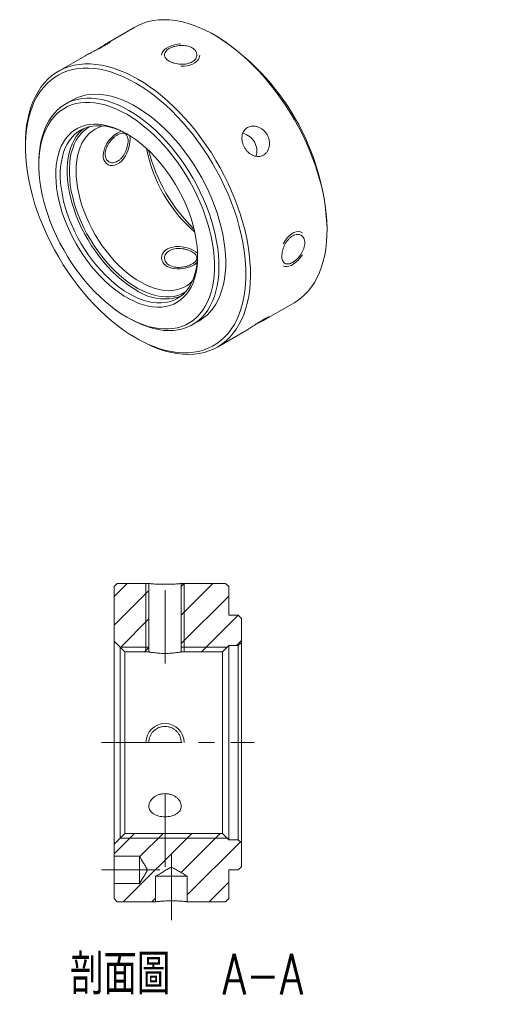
# Model space of a CAD drawing. Header units: millimetres. Extents: x 54 to 226, y 12 to 184.
# Tile 2 of 2: x 151 to 226, y 12 to 167. Entities that reach past the tile are written whole.
import ezdxf

# ---------------------------------------------------------------- set-up
doc = ezdxf.new("R2010")
doc.units = ezdxf.units.MM
doc.linetypes.add('CENTERX2', pattern=[20.32, 12.7, -2.54, 2.54, -2.54])
doc.layers.get('0').update_dxf_attribs({"lineweight": 18})
doc.layers.add('FORMAT', color=7, linetype='Continuous', lineweight=18)
doc.styles.add('SLDTEXTSTYLE0', font='txt.shx', dxfattribs={"width": 0.75})
doc.styles.add('SLDTEXTSTYLE1', font='txt.shx', dxfattribs={"width": 0.75, "bigfont": 'bigfont.shx'})

# ---------------------------------------------------------------- blocks, each defined once
blk = doc.blocks.new('SW_NOTE_0')
at = {"layer": 'FORMAT', "color": 0, "char_height": 6.35, "attachment_point": 2}
for s, insert, width, style in [('\\M+19655\\M+196CA\\M+19AA4', (12.5, 8.19), 35.2954, 'SLDTEXTSTYLE1'), ('A-A', (34.92, 8.19), 25.4, 'SLDTEXTSTYLE0')]:
    blk.add_mtext(s, dxfattribs=dict(at, insert=insert, width=width, style=style))

msp = doc.modelspace()

# ---------------------------------------------------------------- hatches: boundary and pattern name
at = {"linetype": 'Continuous', "lineweight": 0}
h = msp.add_hatch(dxfattribs=at)
h.set_pattern_fill('ANSI31', style=0, pattern_type=0)
h.paths.add_polyline_path([(171.29, 78.08), (166.34, 78.08), (165.84, 77.58), (165.84, 69.03), (167.54, 67.33), (171.29, 67.33)], flags=0)
h = msp.add_hatch(dxfattribs=at)
h.set_pattern_fill('ANSI31', style=0, pattern_type=0)
h.paths.add_polyline_path([(185.34, 73.08), (183.84, 73.08), (183.84, 77.58), (183.34, 78.08), (176.39, 78.08), (176.39, 67.33), (182.84, 67.33), (183.84, 68.33), (185.34, 68.33), (185.84, 68.83), (185.84, 72.58)], flags=0)
h = msp.add_hatch(dxfattribs=at)
h.set_pattern_fill('ANSI31', style=0, pattern_type=0)
edge = h.paths.add_edge_path(flags=0)
edge.add_line((172.34, 32.07), (172.34, 30.07))
edge.add_line((172.34, 30.07), (172.35, 28.08))
edge.add_line((172.35, 28.08), (172.34, 32.07))
edge.add_spline(control_points=[(172.34, 32.07), (172.5, 32.17), (172.66, 32.26), (172.82, 32.36), (173.32, 32.66), (173.82, 32.96), (174.33, 33.25), (174.46, 33.33), (174.58, 33.41), (174.73, 33.45), (174.76, 33.46), (174.81, 33.47), (174.85, 33.47), (174.89, 33.47), (174.93, 33.46), (174.97, 33.44), (175.04, 33.42), (175.1, 33.39), (175.16, 33.35), (175.28, 33.29), (175.39, 33.23), (175.5, 33.16), (175.71, 33.04), (175.92, 32.92), (176.13, 32.79), (176.53, 32.55), (176.93, 32.31), (177.33, 32.07)], knot_values=[0, 0, 0, 0, 0.556702, 0.556702, 0.556702, 2.318367, 2.318367, 2.318367, 2.764517, 2.764517, 2.764517, 2.890565, 2.890565, 2.890565, 3.014685, 3.014685, 3.014685, 3.22637, 3.22637, 3.22637, 3.609226, 3.609226, 3.609226, 4.33883, 4.33883, 4.33883, 5.732253, 5.732253, 5.732253, 5.732253], weights=[1, 1, 1, 1, 1, 1, 1, 1, 1, 1, 1, 1, 1, 1, 1, 1, 1, 1, 1, 1, 1, 1, 1, 1, 1, 1, 1, 1], degree=3, periodic=0)
edge.add_line((177.33, 28.08), (177.33, 30.07))
edge.add_line((177.33, 30.07), (177.33, 32.07))
edge.add_line((177.33, 28.08), (183.34, 28.08))
edge.add_line((183.34, 28.08), (183.84, 28.58))
edge.add_line((183.84, 28.58), (183.84, 33.08))
edge.add_line((183.84, 33.08), (185.34, 33.08))
edge.add_line((185.34, 33.08), (185.84, 33.58))
edge.add_line((185.84, 33.58), (185.84, 37.33))
edge.add_line((185.84, 37.33), (185.34, 37.83))
edge.add_line((185.34, 37.83), (183.84, 37.83))
edge.add_line((183.84, 37.83), (182.84, 38.83))
edge.add_line((182.84, 38.83), (167.54, 38.83))
edge.add_line((167.54, 38.83), (165.84, 37.13))
edge.add_line((165.84, 37.13), (165.84, 35.22))
edge.add_line((165.84, 35.22), (169.84, 35.22))
edge.add_spline(control_points=[(169.84, 35.22), (170.14, 34.71), (170.45, 34.2), (170.74, 33.69), (170.83, 33.53), (170.93, 33.38), (170.99, 33.21), (171.01, 33.17), (171.02, 33.13), (171.02, 33.09), (171.02, 33.05), (171.01, 33.01), (171, 32.97), (170.99, 32.92), (170.96, 32.86), (170.93, 32.81), (170.88, 32.71), (170.83, 32.61), (170.77, 32.52), (170.67, 32.34), (170.56, 32.15), (170.46, 31.97), (170.25, 31.63), (170.04, 31.28), (169.84, 30.93)], knot_values=[0, 0, 0, 0, 1.784216, 1.784216, 1.784216, 2.329853, 2.329853, 2.329853, 2.448064, 2.448064, 2.448064, 2.566458, 2.566458, 2.566458, 2.747193, 2.747193, 2.747193, 3.076972, 3.076972, 3.076972, 3.704579, 3.704579, 3.704579, 4.913239, 4.913239, 4.913239, 4.913239], weights=[1, 1, 1, 1, 1, 1, 1, 1, 1, 1, 1, 1, 1, 1, 1, 1, 1, 1, 1, 1, 1, 1, 1, 1, 1], degree=3, periodic=0)
edge.add_line((169.84, 30.93), (165.84, 30.93))
edge.add_line((165.84, 30.93), (165.84, 28.58))
edge.add_line((165.84, 28.58), (166.34, 28.08))
edge.add_line((166.34, 28.08), (172.35, 28.08))

# ---------------------------------------------------------------- linework, layer by layer
at = {"color": 7, "linetype": 'Continuous', "lineweight": 15}
for p, q in [((169.1, 165.47), (164.86, 163.01)), ((181.96, 164.02), (181.61, 164.23)), ((161.33, 160.98), (157.08, 158.53)), ((159.23, 153.99), (158.17, 153.38)), ((151.91, 147.08), (151.91, 146.67)), ((154.03, 144.22), (154.03, 143.82)), ((199.28, 133.61), (199.28, 134.02)), ((189.85, 119.71), (194.1, 122.16)), ((167.81, 119.93), (168.17, 119.73)), ((178.17, 118.74), (179.23, 119.35)), ((182.08, 115.22), (186.33, 117.67)), ((169.23, 116.67), (169.58, 116.46)), ((166.34, 78.08), (165.84, 77.58)), ((165.84, 69.03), (165.84, 77.58)), ((166.34, 78.08), (171.29, 78.08)), ((171.29, 78.08), (171.29, 67.33)), ((176.39, 67.33), (176.39, 78.08)), ((176.39, 78.08), (183.34, 78.08)), ((183.84, 77.58), (183.34, 78.08)), ((183.84, 77.58), (183.84, 73.08)), ((183.84, 73.08), (185.34, 73.08)), ((185.84, 72.58), (185.34, 73.08)), ((185.84, 72.58), (185.84, 68.83)), ((165.84, 69.03), (167.54, 67.33)), ((165.84, 37.13), (165.84, 69.03)), ((182.84, 67.33), (183.84, 68.33)), ((185.34, 68.33), (183.84, 68.33)), ((183.84, 37.83), (183.84, 68.33)), ((185.34, 68.33), (185.84, 68.83)), ((185.34, 37.83), (185.34, 68.33)), ((185.84, 68.83), (185.84, 37.33)), ((167.54, 67.33), (167.54, 38.83)), ((171.29, 67.33), (167.54, 67.33)), ((182.84, 67.33), (176.39, 67.33)), ((182.84, 38.83), (182.84, 67.33)), ((176.39, 53.08), (171.29, 53.08)), ((167.54, 38.83), (165.84, 37.13)), ((167.54, 38.83), (182.84, 38.83)), ((183.84, 37.83), (182.84, 38.83)), ((165.84, 35.22), (165.84, 37.13)), ((183.84, 37.83), (185.34, 37.83)), ((185.84, 37.33), (185.34, 37.83)), ((185.84, 37.33), (185.84, 33.58)), ((169.84, 35.22), (165.84, 35.22)), ((165.84, 35.22), (165.84, 30.93)), ((169.84, 35.22), (169.84, 30.93)), ((185.34, 33.08), (183.84, 33.08)), ((183.84, 33.08), (183.84, 28.58)), ((185.34, 33.08), (185.84, 33.58)), ((165.84, 28.58), (165.84, 30.93)), ((165.84, 30.93), (169.84, 30.93)), ((165.84, 28.58), (166.34, 28.08)), ((172.35, 28.08), (166.34, 28.08)), ((183.34, 28.08), (177.33, 28.08)), ((183.34, 28.08), (183.84, 28.58))]:
    msp.add_line(p, q, dxfattribs=at)
at = {"color": 7, "linetype": 'Continuous', "lineweight": 0}
for p, q in [((166.95, 149.12), (166.85, 149.08)), ((164.1, 145.35), (164.14, 144.95)), ((178.93, 129.97), (178.67, 130.18)), ((174.18, 127.89), (174.56, 127.71)), ((177.05, 123.87), (176.97, 123.82)), ((170.84, 78.08), (170.84, 67.33)), ((170.84, 78.08), (170.84, 67.33)), ((176.84, 67.33), (176.84, 78.08)), ((176.84, 67.33), (176.84, 78.08)), ((171.29, 68.08), (166.79, 68.08)), ((183.59, 68.08), (176.39, 68.08)), ((166.79, 38.08), (183.59, 38.08))]:
    msp.add_line(p, q, dxfattribs=at)
at = {"color": 7, "linetype": 'Continuous', "lineweight": 15}
for points in [[(194.1, 122.16), (194.52, 122.42), (195.16, 122.89), (195.76, 123.42), (196.32, 124.01), (196.83, 124.66), (197.3, 125.36), (197.72, 126.12), (198.09, 126.94), (198.42, 127.8), (198.69, 128.71), (198.91, 129.67), (199.08, 130.67), (199.2, 131.71), (199.27, 132.78), (199.28, 133.89), (199.24, 135.03), (199.15, 136.19), (199, 137.38), (198.81, 138.58), (198.56, 139.8), (198.26, 141.04), (197.91, 142.28), (197.52, 143.52), (197.07, 144.77), (196.58, 146.01), (196.05, 147.25), (195.47, 148.48), (194.85, 149.69), (194.19, 150.89), (193.49, 152.06), (192.76, 153.21), (191.99, 154.33), (191.2, 155.42), (190.37, 156.48), (189.52, 157.5), (188.65, 158.47), (187.75, 159.41), (186.84, 160.29), (185.91, 161.13), (184.96, 161.92), (184.01, 162.65), (183.05, 163.32), (182.09, 163.94), (181.12, 164.5), (180.16, 165), (179.2, 165.43), (178.24, 165.8), (177.3, 166.1), (176.37, 166.33), (175.46, 166.5), (174.56, 166.6), (173.69, 166.64), (172.83, 166.6), (172.01, 166.5), (171.21, 166.33), (170.45, 166.09), (169.72, 165.79), (169.1, 165.47)], [(151.91, 147.08), (151.92, 147.91), (151.99, 148.98), (152.1, 150.02), (152.27, 151.02), (152.5, 151.98), (152.77, 152.89), (153.09, 153.75), (153.47, 154.57), (153.89, 155.33), (154.35, 156.03), (154.87, 156.68), (155.42, 157.27), (156.02, 157.8), (156.66, 158.27), (157.34, 158.67), (158.06, 159.01), (158.81, 159.28), (159.59, 159.48), (160.4, 159.62), (161.24, 159.69), (162.1, 159.69), (162.99, 159.62), (163.89, 159.49), (164.81, 159.29), (165.75, 159.02), (166.7, 158.68), (167.66, 158.28), (168.62, 157.82), (169.58, 157.29)], [(169.23, 156.68), (168.28, 157.2), (167.32, 157.66), (166.38, 158.05), (165.44, 158.38), (164.52, 158.64), (163.6, 158.84), (162.71, 158.97), (161.84, 159.03), (160.98, 159.03), (160.16, 158.95), (159.36, 158.81), (158.59, 158.6), (157.85, 158.33), (157.15, 157.98), (156.48, 157.58), (155.86, 157.11), (155.27, 156.58), (154.73, 155.99), (154.23, 155.34), (153.77, 154.63), (153.36, 153.87), (153.01, 153.05), (152.7, 152.19), (152.44, 151.28), (152.23, 150.32), (152.07, 149.33), (151.96, 148.29), (151.91, 147.22), (151.91, 146.12), (151.96, 144.99), (152.07, 143.83), (152.23, 142.65), (152.44, 141.46), (152.7, 140.24), (153.01, 139.02), (153.36, 137.79), (153.77, 136.56), (154.23, 135.33), (154.73, 134.1), (155.27, 132.88), (155.86, 131.67), (156.48, 130.48), (157.15, 129.31), (157.85, 128.15), (158.59, 127.03), (159.36, 125.93), (160.16, 124.87), (160.98, 123.84), (161.84, 122.85), (162.71, 121.9), (163.6, 121), (164.52, 120.14), (165.44, 119.34), (166.38, 118.59), (167.32, 117.89), (168.28, 117.25), (169.23, 116.67), (170.18, 116.15), (171.14, 115.69), (172.08, 115.29), (173.02, 114.96), (173.94, 114.7), (174.85, 114.5), (175.75, 114.37), (176.62, 114.31), (177.47, 114.32), (178.3, 114.39), (179.1, 114.53), (179.87, 114.74), (180.61, 115.02), (181.31, 115.36), (181.98, 115.76), (182.6, 116.23), (183.19, 116.77), (183.73, 117.36), (184.23, 118.01), (184.69, 118.72), (185.09, 119.48), (185.45, 120.29), (185.76, 121.15), (186.02, 122.07), (186.23, 123.02), (186.39, 124.02), (186.49, 125.05), (186.55, 126.12), (186.55, 127.23), (186.49, 128.36), (186.39, 129.51), (186.23, 130.69), (186.02, 131.89), (185.76, 133.1), (185.45, 134.32), (185.09, 135.55), (184.69, 136.78), (184.23, 138.01), (183.73, 139.24), (183.19, 140.46), (182.6, 141.67), (181.98, 142.86), (181.31, 144.04), (180.61, 145.19), (179.87, 146.32), (179.1, 147.41), (178.3, 148.48), (177.47, 149.51), (176.62, 150.5), (175.75, 151.44), (174.85, 152.35), (173.94, 153.2), (173.02, 154.01), (172.08, 154.76), (171.14, 155.46), (170.18, 156.1), (169.23, 156.68)], [(169.58, 157.29), (170.55, 156.7), (171.51, 156.05), (172.47, 155.35), (173.42, 154.59), (174.35, 153.78), (175.27, 152.92), (176.18, 152.01), (177.07, 151.05), (177.93, 150.05), (178.77, 149.01), (179.58, 147.94), (180.36, 146.83), (181.11, 145.7), (181.82, 144.54), (182.5, 143.35), (183.14, 142.15), (183.74, 140.93), (184.3, 139.69), (184.81, 138.45), (185.28, 137.21), (185.7, 135.96), (186.07, 134.72), (186.4, 133.48), (186.67, 132.25), (186.89, 131.04), (187.06, 129.84), (187.18, 128.67), (187.25, 127.52), (187.26, 126.39), (187.22, 125.3), (187.13, 124.24), (186.98, 123.23), (186.79, 122.25), (186.54, 121.31), (186.24, 120.42), (185.89, 119.58), (185.49, 118.8), (185.05, 118.06), (184.56, 117.39), (184.03, 116.77), (183.45, 116.21), (182.83, 115.71), (182.17, 115.27), (181.47, 114.9), (180.74, 114.6), (179.97, 114.36), (179.18, 114.19), (178.35, 114.09), (177.5, 114.05), (176.63, 114.09), (175.73, 114.19), (174.82, 114.36), (173.89, 114.59), (172.94, 114.89), (171.99, 115.26), (171.03, 115.7), (170.07, 116.19), (169.58, 116.46)], [(179.23, 119.35), (179.31, 119.4), (179.89, 119.79), (180.44, 120.24), (180.94, 120.76), (181.4, 121.33), (181.82, 121.97), (182.19, 122.65), (182.51, 123.39), (182.78, 124.18), (183, 125.02), (183.17, 125.9), (183.29, 126.81), (183.36, 127.77), (183.37, 128.76), (183.33, 129.78), (183.24, 130.82), (183.09, 131.88), (182.9, 132.97), (182.65, 134.06), (182.36, 135.17), (182.01, 136.28), (181.62, 137.4), (181.18, 138.51), (180.7, 139.61), (180.17, 140.7), (179.6, 141.78), (179, 142.84), (178.36, 143.88), (177.68, 144.89), (176.97, 145.87), (176.24, 146.81), (175.48, 147.72), (174.69, 148.58), (173.89, 149.4), (173.06, 150.18), (172.23, 150.9), (171.38, 151.57), (170.52, 152.19), (169.66, 152.75), (168.8, 153.24), (167.94, 153.68), (167.08, 154.05), (166.23, 154.36), (165.4, 154.6), (164.57, 154.78), (163.77, 154.89), (162.98, 154.93), (162.22, 154.9), (161.48, 154.81), (160.78, 154.64), (160.1, 154.41), (159.46, 154.12), (159.23, 153.99)], [(154.03, 144.22), (154.04, 144.96), (154.11, 145.92), (154.23, 146.84), (154.39, 147.71), (154.62, 148.55), (154.89, 149.34), (155.21, 150.08), (155.58, 150.76), (155.99, 151.4), (156.46, 151.97), (156.96, 152.49), (157.51, 152.94), (158.09, 153.34), (158.72, 153.66), (159.38, 153.93), (160.07, 154.12), (160.79, 154.25), (161.54, 154.31), (162.31, 154.3), (163.11, 154.23), (163.92, 154.09), (164.75, 153.88), (165.6, 153.6), (166.45, 153.26), (167.31, 152.86), (168.17, 152.39)], [(167.82, 151.78), (166.97, 152.24), (166.12, 152.64), (165.28, 152.97), (164.45, 153.24), (163.64, 153.44), (162.83, 153.58), (162.05, 153.65), (161.29, 153.65), (160.56, 153.58), (159.85, 153.45), (159.17, 153.25), (158.53, 152.98), (157.92, 152.65), (157.34, 152.26), (156.81, 151.8), (156.32, 151.29), (155.87, 150.71), (155.47, 150.08), (155.12, 149.39), (154.81, 148.65), (154.55, 147.87), (154.35, 147.04), (154.19, 146.16), (154.09, 145.25), (154.03, 144.3), (154.03, 143.32), (154.09, 142.31), (154.19, 141.28), (154.35, 140.22), (154.55, 139.15), (154.81, 138.07), (155.12, 136.98), (155.47, 135.88), (155.87, 134.79), (156.32, 133.7), (156.81, 132.61), (157.34, 131.54), (157.92, 130.49), (158.53, 129.45), (159.17, 128.44), (159.85, 127.46), (160.56, 126.51), (161.29, 125.59), (162.05, 124.72), (162.83, 123.88), (163.64, 123.09), (164.45, 122.36), (165.28, 121.67), (166.12, 121.03), (166.97, 120.45), (167.82, 119.93), (168.66, 119.47), (169.51, 119.08), (170.35, 118.74), (171.18, 118.47), (172, 118.27), (172.8, 118.13), (173.58, 118.06), (174.34, 118.06), (175.07, 118.13), (175.78, 118.26), (176.46, 118.46), (177.1, 118.73), (177.71, 119.06), (178.29, 119.45), (178.82, 119.91), (179.31, 120.42), (179.76, 121), (180.16, 121.63), (180.51, 122.32), (180.82, 123.06), (181.08, 123.84), (181.28, 124.67), (181.44, 125.55), (181.54, 126.46), (181.6, 127.41), (181.6, 128.39), (181.54, 129.4), (181.44, 130.43), (181.28, 131.49), (181.08, 132.56), (180.82, 133.64), (180.51, 134.73), (180.16, 135.83), (179.76, 136.92), (179.31, 138.01), (178.82, 139.1), (178.29, 140.17), (177.71, 141.22), (177.1, 142.26), (176.46, 143.27), (175.78, 144.25), (175.07, 145.2), (174.34, 146.12), (173.58, 146.99), (172.8, 147.83), (172, 148.62), (171.18, 149.36), (170.35, 150.04), (169.51, 150.68), (168.66, 151.26), (167.82, 151.78)], [(168.17, 152.39), (169.03, 151.86), (169.89, 151.28), (170.74, 150.63), (171.59, 149.93), (172.42, 149.18), (173.23, 148.39), (174.03, 147.54), (174.8, 146.66), (175.55, 145.73), (176.27, 144.77), (176.96, 143.77), (177.62, 142.75), (178.24, 141.7), (178.83, 140.63), (179.38, 139.55), (179.88, 138.45), (180.34, 137.34), (180.76, 136.23), (181.13, 135.11), (181.45, 134), (181.72, 132.9), (181.94, 131.81), (182.11, 130.74), (182.23, 129.68), (182.3, 128.65), (182.31, 127.65), (182.27, 126.67), (182.18, 125.74), (182.03, 124.84), (181.84, 123.98), (181.59, 123.17), (181.3, 122.4), (180.95, 121.69), (180.56, 121.03), (180.12, 120.43), (179.64, 119.88), (179.11, 119.4), (178.54, 118.97), (177.94, 118.61), (177.3, 118.32), (176.62, 118.09), (175.91, 117.92), (175.18, 117.83), (174.42, 117.8), (173.63, 117.84), (172.82, 117.95), (172, 118.13), (171.17, 118.37), (170.32, 118.68), (169.46, 119.05), (168.6, 119.49), (168.17, 119.73)], [(167.82, 148.72), (168.58, 148.24), (169.35, 147.71), (170.11, 147.12), (170.85, 146.48), (171.58, 145.78), (172.3, 145.04), (172.99, 144.25), (173.66, 143.43), (174.3, 142.57), (174.91, 141.68), (175.48, 140.75), (176.02, 139.81), (176.52, 138.85), (176.98, 137.87), (177.4, 136.88), (177.76, 135.89), (178.09, 134.9), (178.36, 133.91), (178.58, 132.93), (178.75, 131.97), (178.87, 131.02), (178.94, 130.1), (178.95, 129.2), (178.91, 128.34), (178.82, 127.51), (178.67, 126.73), (178.48, 125.98), (178.23, 125.28), (177.93, 124.64), (177.59, 124.04), (177.19, 123.51), (176.76, 123.03), (176.28, 122.61), (175.76, 122.25), (175.2, 121.97), (174.61, 121.74), (173.98, 121.59), (173.33, 121.5), (172.65, 121.48), (171.94, 121.53), (171.22, 121.64), (170.48, 121.83), (169.73, 122.08), (168.97, 122.4), (168.2, 122.78), (167.43, 123.22), (166.66, 123.73), (165.9, 124.29), (165.15, 124.91), (164.41, 125.58), (163.69, 126.29), (162.98, 127.06), (162.3, 127.86), (161.65, 128.71), (161.02, 129.58), (160.43, 130.49), (159.87, 131.43), (159.35, 132.38), (158.87, 133.35), (158.44, 134.33), (158.04, 135.32), (157.7, 136.32), (157.4, 137.31), (157.15, 138.29), (156.96, 139.26), (156.81, 140.22), (156.72, 141.15), (156.68, 142.06), (156.69, 142.94), (156.76, 143.79), (156.88, 144.6), (157.05, 145.36), (157.27, 146.08), (157.54, 146.76), (157.87, 147.38), (158.23, 147.94), (158.65, 148.45), (159.11, 148.9), (159.61, 149.29), (160.15, 149.61), (160.72, 149.86), (161.33, 150.05), (161.97, 150.18), (162.64, 150.23), (163.33, 150.22), (164.05, 150.13), (164.78, 149.98), (165.52, 149.76), (166.28, 149.48), (167.05, 149.13), (167.82, 148.72)], [(168, 148.61), (167.42, 148.92), (166.67, 149.26), (165.93, 149.53), (165.2, 149.74), (164.48, 149.89), (163.78, 149.97), (163.11, 149.98), (162.45, 149.92), (161.83, 149.79), (161.24, 149.6), (160.68, 149.34), (160.16, 149.02), (159.67, 148.63), (159.23, 148.18), (158.83, 147.68), (158.48, 147.11), (158.17, 146.5), (157.91, 145.83), (157.71, 145.11), (157.55, 144.35), (157.44, 143.55), (157.39, 142.72), (157.39, 141.85), (157.44, 140.95), (157.55, 140.03), (157.71, 139.09), (157.91, 138.13), (158.17, 137.17), (158.48, 136.2), (158.83, 135.22), (159.23, 134.26), (159.67, 133.3), (160.16, 132.35), (160.68, 131.43), (161.24, 130.52), (161.83, 129.64), (162.45, 128.8), (163.11, 127.99), (163.78, 127.22), (164.48, 126.49), (165.2, 125.81), (165.93, 125.17), (166.67, 124.59), (167.42, 124.07), (168.17, 123.61), (168.92, 123.2), (169.67, 122.86), (170.41, 122.58), (171.14, 122.37), (171.86, 122.23), (172.55, 122.15), (173.23, 122.14), (173.88, 122.2), (174.51, 122.33), (175.1, 122.52), (175.66, 122.78), (176.18, 123.1), (176.67, 123.49), (177.11, 123.94), (177.51, 124.44), (177.86, 125.01), (178.17, 125.62), (178.42, 126.29), (178.63, 127.01), (178.79, 127.77), (178.89, 128.57), (178.95, 129.4), (178.95, 129.63)], [(161.09, 149.54), (160.73, 149.24), (160.29, 148.8), (159.89, 148.29), (159.54, 147.73), (159.23, 147.11), (158.97, 146.44), (158.77, 145.72), (158.61, 144.96), (158.51, 144.16), (158.45, 143.33), (158.45, 142.46), (158.51, 141.56), (158.61, 140.64), (158.77, 139.7), (158.97, 138.74), (159.23, 137.78), (159.54, 136.81), (159.89, 135.84), (160.29, 134.87), (160.73, 133.91), (161.22, 132.97), (161.74, 132.04), (162.3, 131.13), (162.89, 130.26), (163.52, 129.41), (164.17, 128.6), (164.84, 127.83), (165.54, 127.1), (166.26, 126.42), (166.99, 125.79), (167.73, 125.21), (168.48, 124.68), (169.23, 124.22)], [(164.12, 149.94), (163.98, 149.9), (163.41, 149.71), (162.88, 149.46), (162.38, 149.14), (161.91, 148.75), (161.5, 148.31), (161.12, 147.8), (160.79, 147.24), (160.51, 146.63), (160.28, 145.97), (160.1, 145.26), (159.97, 144.51), (159.89, 143.72), (159.86, 142.9)], [(159.86, 142.9), (159.89, 142.04), (159.97, 141.16), (160.1, 140.26), (160.28, 139.34), (160.51, 138.41), (160.79, 137.47), (161.12, 136.53), (161.5, 135.6), (161.91, 134.67), (162.38, 133.75), (162.88, 132.85), (163.41, 131.98), (163.98, 131.13), (164.59, 130.31), (165.22, 129.52), (165.87, 128.78), (166.55, 128.08), (167.24, 127.42), (167.95, 126.82), (168.67, 126.27), (169.39, 125.78), (170.12, 125.34), (170.84, 124.97), (171.57, 124.66), (172.28, 124.41), (172.98, 124.23), (173.67, 124.12), (174.33, 124.07), (174.97, 124.09), (175.59, 124.18), (176.18, 124.34), (176.73, 124.57), (177.25, 124.85), (177.73, 125.21), (178.16, 125.61)]]:
    msp.add_lwpolyline(points, dxfattribs=at)
at = {"color": 7, "linetype": 'Continuous', "lineweight": 0}
for points in [[(176.3, 162.83), (175.8, 162.78), (175.31, 162.68), (174.85, 162.55), (174.43, 162.37), (174.07, 162.18), (173.76, 161.95), (173.53, 161.71), (173.38, 161.45), (173.3, 161.09)], [(176.3, 159.36), (176.8, 159.36), (177.29, 159.41), (177.75, 159.51), (178.17, 159.67), (178.53, 159.86), (178.84, 160.11), (179.07, 160.37), (179.22, 160.67), (179.3, 161.09)], [(176.97, 123.82), (176.43, 123.54), (175.85, 123.33), (175.24, 123.18), (174.6, 123.1), (173.94, 123.08), (173.25, 123.14), (172.54, 123.26), (171.82, 123.45), (171.08, 123.71), (170.34, 124.03), (169.59, 124.42), (168.84, 124.87), (168.1, 125.37), (167.36, 125.94), (166.63, 126.55), (165.92, 127.22), (165.22, 127.94), (164.54, 128.7), (163.89, 129.5), (163.26, 130.34), (162.67, 131.2), (162.11, 132.1), (161.58, 133.02), (161.1, 133.96), (160.65, 134.91), (160.25, 135.87), (159.9, 136.84), (159.59, 137.8), (159.33, 138.76), (159.12, 139.71), (158.96, 140.65), (158.86, 141.57), (158.81, 142.46), (158.81, 143.33), (158.86, 144.16), (158.96, 144.95), (159.12, 145.71), (159.33, 146.42), (159.59, 147.08), (159.9, 147.69), (160.25, 148.24), (160.65, 148.74), (161.1, 149.18), (161.58, 149.56), (162.05, 149.85)], [(164.14, 144.95), (164.24, 144.6), (164.41, 144.29), (164.64, 144.05), (164.92, 143.86), (165.24, 143.76), (165.59, 143.73), (165.95, 143.78), (166.32, 143.92), (166.67, 144.13), (167, 144.42), (167.3, 144.76), (167.58, 145.15), (167.81, 145.59), (168.01, 146.06), (168.16, 146.54), (168.27, 147.01), (168.33, 147.47), (168.34, 147.89), (168.31, 148.27), (168.27, 148.42)], [(195.41, 133.18), (195.12, 133.3), (194.79, 133.35), (194.45, 133.31), (194.09, 133.19), (193.73, 133), (193.38, 132.73), (193.06, 132.41), (192.76, 132.03), (192.41, 131.45)], [(178.67, 130.18), (178.33, 130.39), (177.94, 130.58), (177.51, 130.74), (177.04, 130.86), (176.55, 130.95), (176.05, 131), (175.55, 130.99), (175.07, 130.92), (174.63, 130.81), (174.23, 130.63), (173.9, 130.41), (173.64, 130.15), (173.45, 129.86), (173.33, 129.54), (173.3, 129.21), (173.35, 128.88), (173.49, 128.56), (173.71, 128.26), (174.18, 127.89)], [(192.41, 127.99), (192.67, 127.89), (192.95, 127.87), (193.27, 127.92), (193.62, 128.05), (193.97, 128.25), (194.33, 128.5), (194.68, 128.82), (195.01, 129.18), (195.41, 129.72)], [(166.79, 68.08), (166.79, 68.04), (166.79, 67.95), (166.79, 67.79), (166.79, 67.56), (166.79, 67.28), (166.79, 66.93), (166.79, 66.53), (166.79, 66.07), (166.79, 65.55), (166.79, 64.98), (166.79, 64.35), (166.79, 63.68), (166.79, 62.97), (166.79, 62.21), (166.79, 61.41), (166.79, 60.58), (166.79, 59.71), (166.79, 58.82), (166.79, 57.9), (166.79, 56.96), (166.79, 56), (166.79, 55.03), (166.79, 54.06), (166.79, 53.08)], [(166.79, 53.08), (166.79, 52.09), (166.79, 51.12), (166.79, 50.15), (166.79, 49.19), (166.79, 48.25), (166.79, 47.34), (166.79, 46.44), (166.79, 45.58), (166.79, 44.74), (166.79, 43.94), (166.79, 43.19), (166.79, 42.47), (166.79, 41.8), (166.79, 41.18), (166.79, 40.6), (166.79, 40.09), (166.79, 39.62), (166.79, 39.22), (166.79, 38.87), (166.79, 38.59), (166.79, 38.36), (166.79, 38.2), (166.79, 38.11), (166.79, 38.08)]]:
    msp.add_lwpolyline(points, dxfattribs=at)
at = {"color": 7, "linetype": 'Continuous', "lineweight": 15}
for centre, radius, start, end in [((161.74, 132.35), 37.58, 2.5488, 57.4458), ((185.45, 146.03), 2.8, 342.1273, 77.9045), ((193.66, 150.78), 23.15, 190.8953, 229.0993), ((196.86, 152.62), 26.42, 194.2757, 225.7189), ((173.77, 130.6), 7.83, 234.5633, 288.8849), ((174.84, -76.46), 108.57, 88.6807, 91.3193)]:
    msp.add_arc(centre, radius, start, end, dxfattribs=at)
at = {"color": 7, "linetype": 'Continuous', "lineweight": 0}
for centre, radius, start, end in [((168.69, 144.86), 4.61, 113.4965, 173.911), ((175.99, 132.19), 4.7, 252.2506, 307.8198), ((173.84, 53.08), 3, 0.005, 179.995)]:
    msp.add_arc(centre, radius, start, end, dxfattribs=at)
at = {"color": 7, "linetype": 'Continuous', "lineweight": 15}
for start_param, end_param in [(4.788012, 4.802449), (1.480736, 1.495173)]:
    msp.add_ellipse((174.84, 53.08), major_axis=(0, -277.97), ratio=0.008994, start_param=start_param, end_param=end_param, dxfattribs=at)
for points, knots in [([(163.13, 161.92), (163.17, 161.95), (163.45, 162.12), (163.84, 162.38), (164.26, 162.65), (164.55, 162.83), (164.8, 162.98), (165.07, 163.13), (165.28, 163.23), (165.3, 163.2), (165.19, 163.11), (165.05, 163.01), (164.85, 162.88), (164.52, 162.67), (163.99, 162.37), (163.26, 161.98), (162.63, 161.66), (162.16, 161.42), (161.84, 161.26), (161.55, 161.1), (161.4, 161.02), (161.33, 160.98)], [0, 0, 0, 0, 0.099832, 0.67987, 0.967337, 1.263195, 1.549684, 1.844542, 2.421757, 3.000009, 3.287269, 3.582853, 3.870132, 4.165812, 4.744166, 5.32133, 5.900474, 6.187939, 6.483766, 6.770687, 7.059576, 7.059576, 7.059576, 7.059576]), ([(178.1, 162.21), (178.22, 162.14), (178.33, 162.06), (178.51, 161.9), (178.59, 161.81), (178.72, 161.62), (178.77, 161.52), (178.83, 161.32), (178.85, 161.22), (178.85, 161.01), (178.83, 160.91), (178.77, 160.71), (178.72, 160.61), (178.59, 160.42), (178.51, 160.33), (178.33, 160.16), (178.22, 160.09), (177.99, 159.95), (177.86, 159.89), (177.58, 159.79), (177.43, 159.75), (177.12, 159.68), (176.96, 159.66), (176.64, 159.64), (176.47, 159.63), (176.13, 159.65), (175.97, 159.67), (175.64, 159.72), (175.48, 159.75), (175.17, 159.83), (175.02, 159.88), (174.75, 159.99), (174.62, 160.06), (174.38, 160.19), (174.27, 160.27), (174.09, 160.42), (174.01, 160.5), (173.88, 160.67), (173.83, 160.76), (173.77, 160.94), (173.75, 161.02), (173.75, 161.2), (173.77, 161.29), (173.83, 161.47), (173.88, 161.55), (174.01, 161.72), (174.09, 161.8), (174.27, 161.96), (174.38, 162.03), (174.61, 162.17), (174.74, 162.23), (175.02, 162.34), (175.17, 162.39), (175.48, 162.48), (175.64, 162.51), (175.96, 162.56), (176.13, 162.58), (176.46, 162.59), (176.63, 162.59), (176.96, 162.57), (177.12, 162.54), (177.58, 162.45), (177.87, 162.35), (178.1, 162.21)], [0, 0, 0, 0, 0.401942, 0.401942, 0.803883, 0.803883, 1.205825, 1.205825, 1.607766, 1.607766, 2.009708, 2.009708, 2.41165, 2.41165, 2.813591, 2.813591, 3.215533, 3.215533, 3.617475, 3.617475, 4.019416, 4.019416, 4.421358, 4.421358, 4.823299, 4.823299, 5.225241, 5.225241, 5.627183, 5.627183, 6.029124, 6.029124, 6.431066, 6.431066, 6.833008, 6.833008, 7.234949, 7.234949, 7.636891, 7.636891, 8.038832, 8.038832, 8.440774, 8.440774, 8.842716, 8.842716, 9.244657, 9.244657, 9.646599, 9.646599, 10.04854, 10.04854, 10.450482, 10.450482, 10.852424, 10.852424, 11.254365, 11.254365, 11.656307, 11.656307, 12.058249, 12.058249, 12.862132, 12.862132, 12.862132, 12.862132]), ([(168.03, 147.61), (168.03, 147.75), (168.02, 147.88), (167.98, 148.11), (167.95, 148.22), (167.88, 148.41), (167.83, 148.49), (167.72, 148.63), (167.65, 148.69), (167.51, 148.77), (167.43, 148.8), (167.25, 148.83), (167.15, 148.83), (166.95, 148.8), (166.85, 148.77), (166.62, 148.68), (166.51, 148.63), (166.27, 148.49), (166.15, 148.41), (165.91, 148.23), (165.79, 148.13), (165.56, 147.91), (165.44, 147.78), (165.23, 147.53), (165.13, 147.4), (164.94, 147.12), (164.85, 146.98), (164.7, 146.69), (164.64, 146.54), (164.53, 146.25), (164.49, 146.1), (164.44, 145.81), (164.42, 145.67), (164.42, 145.26), (164.48, 145.01), (164.63, 144.69), (164.7, 144.6), (164.85, 144.44), (164.94, 144.37), (165.12, 144.26), (165.23, 144.22), (165.44, 144.17), (165.55, 144.16), (165.79, 144.17), (165.91, 144.2), (166.15, 144.27), (166.27, 144.32), (166.5, 144.46), (166.62, 144.54), (166.84, 144.74), (166.95, 144.85), (167.15, 145.08), (167.25, 145.21), (167.43, 145.49), (167.51, 145.64), (167.72, 146.09), (167.84, 146.41), (167.95, 146.87), (167.98, 147.03), (168.02, 147.33), (168.03, 147.47), (168.03, 147.61)], [0, 0, 0, 0, 0.402219, 0.402219, 0.804439, 0.804439, 1.206658, 1.206658, 1.608878, 1.608878, 2.011097, 2.011097, 2.413317, 2.413317, 2.815536, 2.815536, 3.217756, 3.217756, 3.619975, 3.619975, 4.022195, 4.022195, 4.424414, 4.424414, 4.826634, 4.826634, 5.228853, 5.228853, 5.631072, 5.631072, 6.033292, 6.033292, 6.435511, 6.435511, 7.23995, 7.23995, 7.64217, 7.64217, 8.044389, 8.044389, 8.446609, 8.446609, 8.848828, 8.848828, 9.251048, 9.251048, 9.653267, 9.653267, 10.055486, 10.055486, 10.457706, 10.457706, 10.859925, 10.859925, 11.262145, 11.262145, 12.066584, 12.066584, 12.468803, 12.468803, 12.871023, 12.871023, 12.871023, 12.871023]), ([(186.78, 149.69), (186.9, 149.76), (187.02, 149.81), (187.28, 149.89), (187.42, 149.91), (187.7, 149.93), (187.85, 149.93), (188.14, 149.89), (188.29, 149.85), (188.57, 149.75), (188.71, 149.68), (188.99, 149.53), (189.12, 149.43), (189.36, 149.23), (189.48, 149.11), (189.69, 148.86), (189.78, 148.73), (189.94, 148.44), (190.01, 148.29), (190.12, 147.99), (190.17, 147.83), (190.22, 147.52), (190.24, 147.36), (190.24, 147.04), (190.22, 146.89), (190.17, 146.59), (190.13, 146.44), (190.02, 146.17), (189.95, 146.04), (189.79, 145.81), (189.7, 145.7), (189.51, 145.51), (189.4, 145.43), (189.17, 145.3), (189.04, 145.24), (188.79, 145.17), (188.65, 145.15), (188.38, 145.14), (188.25, 145.15), (187.97, 145.2), (187.83, 145.24), (187.56, 145.35), (187.43, 145.42), (187.17, 145.58), (187.05, 145.68), (186.81, 145.89), (186.7, 146.01), (186.5, 146.26), (186.41, 146.4), (186.24, 146.68), (186.17, 146.83), (186.06, 147.13), (186.01, 147.29), (185.94, 147.6), (185.92, 147.75), (185.9, 148.06), (185.91, 148.21), (185.95, 148.5), (185.98, 148.64), (186.07, 148.9), (186.13, 149.03), (186.35, 149.37), (186.55, 149.56), (186.78, 149.69)], [0, 0, 0, 0, 0.446804, 0.446804, 0.893609, 0.893609, 1.340413, 1.340413, 1.787217, 1.787217, 2.234022, 2.234022, 2.680826, 2.680826, 3.12763, 3.12763, 3.574435, 3.574435, 4.021239, 4.021239, 4.468043, 4.468043, 4.914847, 4.914847, 5.361652, 5.361652, 5.808456, 5.808456, 6.25526, 6.25526, 6.702065, 6.702065, 7.148869, 7.148869, 7.595673, 7.595673, 8.042478, 8.042478, 8.489282, 8.489282, 8.936086, 8.936086, 9.382891, 9.382891, 9.829695, 9.829695, 10.276499, 10.276499, 10.723304, 10.723304, 11.170108, 11.170108, 11.616912, 11.616912, 12.063717, 12.063717, 12.510521, 12.510521, 12.957325, 12.957325, 13.40413, 13.40413, 14.297738, 14.297738, 14.297738, 14.297738]), ([(192.17, 129.51), (192.17, 129.65), (192.19, 129.79), (192.23, 130.08), (192.26, 130.24), (192.34, 130.55), (192.39, 130.7), (192.51, 131.01), (192.58, 131.16), (192.73, 131.46), (192.82, 131.6), (193, 131.87), (193.1, 132), (193.31, 132.24), (193.42, 132.34), (193.65, 132.53), (193.77, 132.62), (194, 132.75), (194.12, 132.81), (194.36, 132.88), (194.48, 132.91), (194.7, 132.92), (194.81, 132.92), (195.02, 132.87), (195.12, 132.84), (195.3, 132.73), (195.38, 132.67), (195.52, 132.51), (195.58, 132.42), (195.68, 132.21), (195.72, 132.1), (195.77, 131.86), (195.78, 131.73), (195.78, 131.45), (195.77, 131.31), (195.72, 131.02), (195.68, 130.87), (195.58, 130.57), (195.52, 130.42), (195.38, 130.13), (195.3, 129.98), (195.12, 129.7), (195.02, 129.56), (194.81, 129.3), (194.71, 129.18), (194.48, 128.96), (194.36, 128.85), (194.13, 128.67), (194.01, 128.59), (193.77, 128.45), (193.65, 128.4), (193.43, 128.31), (193.32, 128.29), (193.11, 128.26), (193.01, 128.26), (192.82, 128.29), (192.74, 128.32), (192.58, 128.41), (192.51, 128.47), (192.39, 128.61), (192.34, 128.7), (192.22, 128.99), (192.17, 129.23), (192.17, 129.51)], [0, 0, 0, 0, 0.401956, 0.401956, 0.803912, 0.803912, 1.205867, 1.205867, 1.607823, 1.607823, 2.009779, 2.009779, 2.411735, 2.411735, 2.813691, 2.813691, 3.215646, 3.215646, 3.617602, 3.617602, 4.019558, 4.019558, 4.421514, 4.421514, 4.82347, 4.82347, 5.225425, 5.225425, 5.627381, 5.627381, 6.029337, 6.029337, 6.431293, 6.431293, 6.833249, 6.833249, 7.235205, 7.235205, 7.63716, 7.63716, 8.039116, 8.039116, 8.441072, 8.441072, 8.843028, 8.843028, 9.244984, 9.244984, 9.646939, 9.646939, 10.048895, 10.048895, 10.450851, 10.450851, 10.852807, 10.852807, 11.254763, 11.254763, 11.656718, 11.656718, 12.058674, 12.058674, 12.862586, 12.862586, 12.862586, 12.862586]), ([(178.1, 130.16), (177.98, 130.23), (177.86, 130.29), (177.58, 130.41), (177.43, 130.46), (177.12, 130.55), (176.96, 130.59), (176.63, 130.65), (176.47, 130.67), (176.13, 130.7), (175.97, 130.7), (175.64, 130.68), (175.48, 130.67), (175.17, 130.61), (175.02, 130.57), (174.74, 130.47), (174.62, 130.42), (174.38, 130.28), (174.27, 130.2), (174.09, 130.03), (174.01, 129.94), (173.88, 129.74), (173.83, 129.64), (173.77, 129.43), (173.75, 129.32), (173.75, 129.1), (173.77, 129), (173.83, 128.78), (173.88, 128.68), (174.01, 128.49), (174.09, 128.39), (174.27, 128.22), (174.38, 128.15), (174.73, 127.94), (175.02, 127.84), (175.48, 127.76), (175.64, 127.74), (175.97, 127.72), (176.13, 127.73), (176.46, 127.75), (176.63, 127.77), (176.96, 127.83), (177.12, 127.87), (177.43, 127.96), (177.58, 128.02), (177.85, 128.13), (177.98, 128.2), (178.22, 128.33), (178.33, 128.4), (178.51, 128.55), (178.59, 128.63), (178.72, 128.79), (178.77, 128.88), (178.83, 129.04), (178.85, 129.13), (178.85, 129.38), (178.78, 129.55), (178.59, 129.79), (178.52, 129.87), (178.33, 130.02), (178.22, 130.09), (178.1, 130.16)], [0, 0, 0, 0, 0.402164, 0.402164, 0.804328, 0.804328, 1.206492, 1.206492, 1.608656, 1.608656, 2.01082, 2.01082, 2.412984, 2.412984, 2.815148, 2.815148, 3.217312, 3.217312, 3.619476, 3.619476, 4.02164, 4.02164, 4.423804, 4.423804, 4.825968, 4.825968, 5.228132, 5.228132, 5.630296, 5.630296, 6.03246, 6.03246, 6.434624, 6.434624, 7.238952, 7.238952, 7.641115, 7.641115, 8.043279, 8.043279, 8.445443, 8.445443, 8.847607, 8.847607, 9.249771, 9.249771, 9.651935, 9.651935, 10.054099, 10.054099, 10.456263, 10.456263, 10.858427, 10.858427, 11.260591, 11.260591, 12.064919, 12.064919, 12.467083, 12.467083, 12.869247, 12.869247, 12.869247, 12.869247]), ([(186.33, 117.67), (186.33, 117.67), (186.45, 117.74), (186.82, 117.97), (187.46, 118.38), (188.05, 118.77), (188.52, 119.07), (188.9, 119.3), (189.15, 119.45), (189.28, 119.53)], [0, 0, 0, 0, 0.00828, 0.752704, 1.497049, 2.244589, 2.615067, 2.996357, 3.487796, 3.487796, 3.487796, 3.487796]), ([(189.28, 119.53), (189.47, 119.63), (189.84, 119.84), (190.17, 119.98), (190.26, 119.99), (190.21, 119.93), (190.1, 119.86), (189.94, 119.76), (189.64, 119.59), (189.15, 119.33), (188.56, 119.02), (188.18, 118.83), (188.05, 118.77), (188.05, 118.77)], [0, 0, 0, 0, 0.474535, 0.949012, 1.424983, 1.660875, 1.903651, 2.138741, 2.380697, 2.854352, 3.328857, 3.564579, 3.569265, 3.569265, 3.569265, 3.569265]), ([(171.29, 78.08), (171.29, 78.08), (171.3, 78.07), (171.37, 78.07), (171.42, 78.06), (171.54, 78.05), (171.62, 78.04), (171.81, 78.03), (171.91, 78.02), (172.15, 78), (172.28, 77.99), (172.56, 77.98), (172.71, 77.97), (173.01, 77.96), (173.17, 77.95), (173.5, 77.95), (173.67, 77.95), (174, 77.95), (174.17, 77.95), (174.5, 77.95), (174.66, 77.96), (174.96, 77.97), (175.11, 77.98), (175.39, 77.99), (175.52, 78), (175.76, 78.02), (175.86, 78.03), (176.05, 78.04), (176.13, 78.05), (176.26, 78.06), (176.3, 78.07), (176.37, 78.07), (176.39, 78.08), (176.39, 78.08)], [0, 0, 0, 0, 0.319303, 0.319303, 0.638607, 0.638607, 0.95791, 0.95791, 1.277213, 1.277213, 1.596516, 1.596516, 1.91582, 1.91582, 2.235123, 2.235123, 2.554426, 2.554426, 2.873729, 2.873729, 3.193033, 3.193033, 3.512336, 3.512336, 3.831639, 3.831639, 4.150942, 4.150942, 4.470246, 4.470246, 4.789549, 4.789549, 5.108852, 5.108852, 5.108852, 5.108852]), ([(171.29, 67.33), (171.29, 67.33), (171.3, 67.32), (171.37, 67.31), (171.42, 67.3), (171.54, 67.28), (171.62, 67.27), (171.81, 67.24), (171.92, 67.23), (172.15, 67.2), (172.28, 67.18), (172.56, 67.15), (172.7, 67.14), (173.01, 67.12), (173.17, 67.11), (173.5, 67.1), (173.67, 67.1), (174, 67.1), (174.17, 67.1), (174.5, 67.11), (174.66, 67.12), (174.97, 67.14), (175.11, 67.15), (175.39, 67.18), (175.52, 67.2), (175.76, 67.23), (175.86, 67.24), (176.05, 67.27), (176.13, 67.28), (176.25, 67.3), (176.3, 67.31), (176.37, 67.32), (176.39, 67.33), (176.39, 67.33)], [0, 0, 0, 0, 0.320462, 0.320462, 0.640925, 0.640925, 0.961387, 0.961387, 1.281849, 1.281849, 1.602312, 1.602312, 1.922774, 1.922774, 2.243237, 2.243237, 2.563699, 2.563699, 2.884161, 2.884161, 3.204624, 3.204624, 3.525086, 3.525086, 3.845548, 3.845548, 4.166011, 4.166011, 4.486473, 4.486473, 4.806936, 4.806936, 5.127398, 5.127398, 5.127398, 5.127398]), ([(176.39, 53.08), (176.39, 53.24), (176.37, 53.41), (176.3, 53.74), (176.25, 53.9), (176.13, 54.21), (176.05, 54.35), (175.86, 54.63), (175.76, 54.76), (175.52, 55), (175.39, 55.1), (175.11, 55.29), (174.97, 55.37), (174.66, 55.49), (174.5, 55.54), (174.17, 55.61), (174, 55.63), (173.67, 55.63), (173.5, 55.61), (173.17, 55.54), (173.01, 55.5), (172.7, 55.37), (172.56, 55.29), (172.28, 55.1), (172.15, 55), (171.91, 54.76), (171.81, 54.63), (171.62, 54.36), (171.54, 54.21), (171.42, 53.9), (171.37, 53.74), (171.3, 53.41), (171.29, 53.24), (171.29, 53.08)], [0, 0, 0, 0, 0.500489, 0.500489, 1.000978, 1.000978, 1.501467, 1.501467, 2.001956, 2.001956, 2.502446, 2.502446, 3.002935, 3.002935, 3.503424, 3.503424, 4.003913, 4.003913, 4.504402, 4.504402, 5.004891, 5.004891, 5.50538, 5.50538, 6.005869, 6.005869, 6.506358, 6.506358, 7.006848, 7.006848, 7.507337, 7.507337, 8.007826, 8.007826, 8.007826, 8.007826]), ([(171.29, 43.09), (171.29, 42.97), (171.3, 42.85), (171.37, 42.63), (171.42, 42.52), (171.54, 42.31), (171.62, 42.22), (171.81, 42.04), (171.91, 41.96), (172.15, 41.81), (172.28, 41.75), (172.56, 41.63), (172.7, 41.59), (173.01, 41.51), (173.17, 41.48), (173.5, 41.44), (173.67, 41.43), (174, 41.43), (174.17, 41.44), (174.5, 41.48), (174.66, 41.51), (174.97, 41.58), (175.11, 41.63), (175.39, 41.74), (175.52, 41.81), (175.76, 41.96), (175.86, 42.04), (176.05, 42.22), (176.13, 42.31), (176.25, 42.52), (176.3, 42.63), (176.37, 42.85), (176.39, 42.97), (176.39, 43.33), (176.32, 43.58), (176.13, 43.93), (176.05, 44.04), (175.86, 44.26), (175.76, 44.36), (175.52, 44.55), (175.39, 44.64), (175.12, 44.79), (174.97, 44.85), (174.66, 44.96), (174.5, 45), (174.17, 45.06), (174.01, 45.07), (173.67, 45.07), (173.5, 45.06), (173.18, 45), (173.01, 44.96), (172.71, 44.86), (172.56, 44.79), (172.28, 44.64), (172.15, 44.55), (171.8, 44.27), (171.61, 44.05), (171.42, 43.7), (171.37, 43.57), (171.3, 43.33), (171.29, 43.21), (171.29, 43.09)], [0, 0, 0, 0, 0.432051, 0.432051, 0.864103, 0.864103, 1.296154, 1.296154, 1.728206, 1.728206, 2.160257, 2.160257, 2.592308, 2.592308, 3.02436, 3.02436, 3.456411, 3.456411, 3.888463, 3.888463, 4.320514, 4.320514, 4.752566, 4.752566, 5.184617, 5.184617, 5.616668, 5.616668, 6.04872, 6.04872, 6.480771, 6.480771, 6.912823, 6.912823, 7.776925, 7.776925, 8.208977, 8.208977, 8.641028, 8.641028, 9.07308, 9.07308, 9.505131, 9.505131, 9.937183, 9.937183, 10.369234, 10.369234, 10.801285, 10.801285, 11.233337, 11.233337, 11.665388, 11.665388, 12.09744, 12.09744, 12.961542, 12.961542, 13.393594, 13.393594, 13.825645, 13.825645, 13.825645, 13.825645]), ([(169.84, 30.93), (170.05, 31.29), (170.26, 31.64), (170.57, 32.17), (170.68, 32.34), (170.83, 32.61), (170.88, 32.7), (170.95, 32.84), (170.97, 32.88), (171.01, 32.98), (171.02, 33.03), (171.02, 33.13), (171, 33.18), (170.97, 33.28), (170.94, 33.32), (170.87, 33.46), (170.82, 33.55), (170.67, 33.82), (170.57, 33.99), (170.25, 34.52), (170.04, 34.87), (169.84, 35.22)], [0, 0, 0, 0, 1.2281, 1.2281, 1.84215, 1.84215, 2.149175, 2.149175, 2.302687, 2.302687, 2.4562, 2.4562, 2.609712, 2.609712, 2.763225, 2.763225, 3.07025, 3.07025, 3.6843, 3.6843, 4.912399, 4.912399, 4.912399, 4.912399]), ([(177.33, 32.07), (176.92, 32.32), (176.51, 32.57), (175.89, 32.94), (175.68, 33.06), (175.37, 33.24), (175.27, 33.3), (175.11, 33.38), (175.05, 33.41), (174.94, 33.46), (174.88, 33.47), (174.76, 33.47), (174.71, 33.45), (174.6, 33.4), (174.55, 33.37), (174.39, 33.29), (174.29, 33.23), (173.98, 33.05), (173.77, 32.93), (173.16, 32.56), (172.75, 32.32), (172.34, 32.07)], [0, 0, 0, 0, 1.432817, 1.432817, 2.149225, 2.149225, 2.50743, 2.50743, 2.686532, 2.686532, 2.865634, 2.865634, 3.044736, 3.044736, 3.223838, 3.223838, 3.582042, 3.582042, 4.298451, 4.298451, 5.731268, 5.731268, 5.731268, 5.731268]), ([(177.33, 28.08), (177.34, 28.08), (177.34, 28.08), (177.31, 28.08), (177.21, 28.1), (177.03, 28.12), (176.8, 28.14), (176.51, 28.16), (176.17, 28.19), (175.79, 28.21), (175.44, 28.22), (175.11, 28.22), (174.79, 28.23), (174.42, 28.22), (174.01, 28.21), (173.62, 28.19), (173.27, 28.17), (172.96, 28.15), (172.71, 28.12), (172.51, 28.1), (172.39, 28.09), (172.33, 28.08), (172.34, 28.08), (172.34, 28.08)], [0, 0, 0, 0, 0.004616, 0.268631, 0.540308, 0.80432, 1.075926, 1.341061, 1.613852, 1.879502, 2.152906, 2.32828, 2.505836, 2.770147, 3.042146, 3.30645, 3.578373, 3.843505, 4.116293, 4.381943, 4.655346, 4.920093, 5.011442, 5.011442, 5.011442, 5.011442])]:
    msp.add_open_spline(points, degree=3, knots=knots, dxfattribs=at)
at = {"layer": 'FORMAT', "color": 7, "linetype": 'CENTERX2', "lineweight": 0}
for p, q in [((173.84, 77.02), (173.84, 65.5)), ((163.84, 53.08), (187.84, 53.08)), ((173.84, 45.09), (173.84, 33.56)), ((174.84, 35.47), (174.84, 25.17)), ((169.84, 33.08), (163.84, 33.08)), ((169.84, 33.08), (173.02, 33.08))]:
    msp.add_line(p, q, dxfattribs=at)

# ---------------------------------------------------------------- block references
at = {"layer": 'FORMAT'}
msp.add_blockref('SW_NOTE_0', (154.29, 11.69), dxfattribs=at)

doc.saveas('drawing.dxf')
